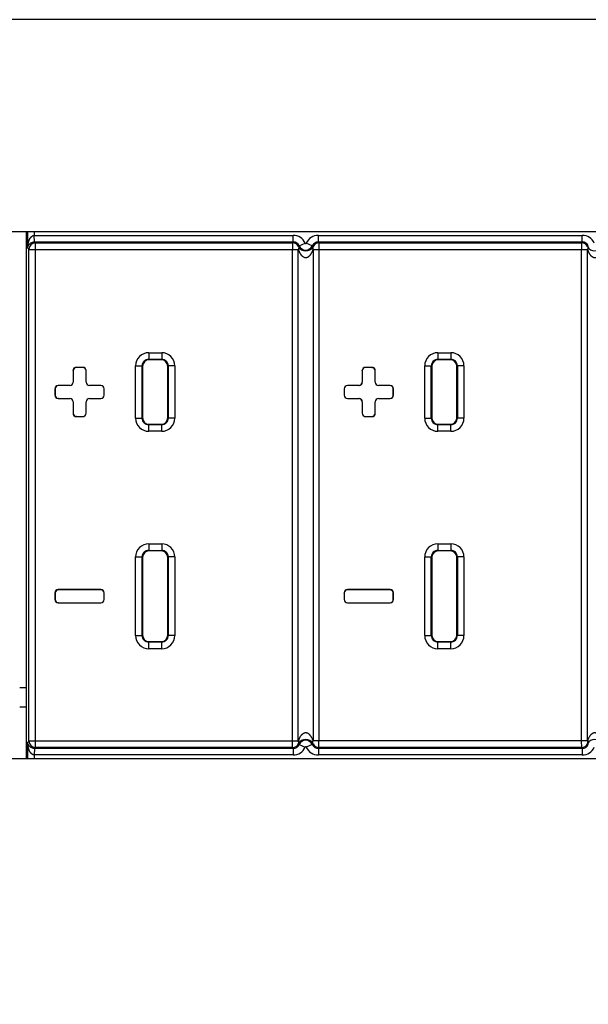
# Model space of a CAD drawing. Header units: inches. Extents: x 0 to 34, y 0 to 22.
# Tile 20 of 60: x 16.2 to 17.1, y 7.8 to 9.3. Entities that reach past the tile are written whole.
import ezdxf

# ---------------------------------------------------------------- set-up
doc = ezdxf.new("R2010")
doc.units = ezdxf.units.IN
doc.header["$LTSCALE"] = 1.87
doc.header["$MEASUREMENT"] = 0
doc.layers.get('0').update_dxf_attribs({"linetype": 'CONTINUOUS'})
doc.layers.add('DIMENSIONS', color=7, linetype='CONTINUOUS')
doc.styles.get("Standard").update_dxf_attribs({"font": 'txt', "width": 0.8})
doc.dimstyles.new('DIMSTYLE_2', dxfattribs={"dimtxt": 0.125, "dimasz": 0.18, "dimexe": 0.18, "dimexo": 0.0625, "dimgap": 0.09, "dimtad": 0, "dimtih": 1, "dimtoh": 1, "dimdec": 3, "dimzin": 4, "dimdsep": 46, "dimtxsty": 'STANDARD', "dimblk": '_FILLED', "dimblk1": '_FILLED', "dimblk2": '_FILLED', "dimcen": 0.09, "dimadec": 0, "dimazin": 0, "dimtp": 0.01, "dimtm": 0.01, "dimtfac": 1, "dimtdec": 3, "dimtofl": 0, "dimtmove": 0, "dimatfit": 3, "dimldrblk": '_FILLED', "dimfxl": 1, "dimtolj": 1, "dimtzin": 4, "dimarcsym": 0})

# ---------------------------------------------------------------- blocks, each defined once
blk = doc.blocks.new('*D13')
at = {"layer": 'DIMENSIONS', "color": 2, "linetype": 'CONTINUOUS'}
blk.add_line((24.0433, 8.3477), (24.0433, 6.8577), dxfattribs=at)
at = {"layer": 'DIMENSIONS', "color": 2, "linetype": 'CONTINUOUS', "insert": (23.9808, 6.7952), "char_height": 0.125, "width": 1.425, "attachment_point": 3, "rotation": 90, "line_spacing_factor": 0.9}
blk.add_mtext('17.307{\\Ftxt.shx;\\W1.000000;\\H0.125000; }[439.6]', dxfattribs=at)
blk = doc.blocks.new('_FILLED')
at = {"color": 0, "linetype": 'BYBLOCK'}
blk.add_solid([(0, 0), (-1, 0.1736), (-1, -0.1736)], dxfattribs=at)

msp = doc.modelspace()

# ---------------------------------------------------------------- linework, layer by layer
at = {"color": 7, "linetype": 'CONTINUOUS'}
for p, q in [((25.5488, 9.2752), (6.9238, 9.2752)), ((23.2933, 8.9522), (9.1993, 8.9522)), ((16.2515, 8.1502), (16.2515, 8.9522)), ((16.2533, 8.9271), (16.2533, 8.9522)), ((16.2633, 8.9522), (16.2633, 8.9467)), ((16.2633, 8.9467), (16.6573, 8.9467)), ((16.2636, 8.9367), (16.2633, 8.9467)), ((16.2636, 8.9367), (16.6573, 8.9367)), ((16.2636, 8.9367), (16.2651, 8.9353)), ((16.6573, 8.9367), (16.6573, 8.9467)), ((16.6956, 8.9367), (16.6956, 8.9467)), ((16.6956, 8.9467), (17.0973, 8.9467)), ((16.6956, 8.9367), (17.0973, 8.9367)), ((17.0973, 8.9367), (17.0973, 8.9467)), ((16.2533, 8.9271), (16.2551, 8.9253)), ((16.2551, 8.1768), (16.2551, 8.9253)), ((16.2551, 8.9253), (16.6651, 8.9253)), ((16.2651, 8.1668), (16.2651, 8.9353)), ((16.2651, 8.9353), (16.6564, 8.9353)), ((16.6562, 8.1768), (16.6562, 8.9253)), ((16.6651, 8.1764), (16.6651, 8.9257)), ((16.6664, 8.9308), (16.6756, 8.9348)), ((16.6864, 8.9308), (16.6773, 8.9348)), ((16.6875, 8.9254), (16.6875, 8.1767)), ((16.6875, 8.9253), (17.1051, 8.9253)), ((16.6965, 8.9353), (17.0964, 8.9353)), ((16.6965, 8.9353), (16.6965, 8.9253)), ((16.6965, 8.9253), (16.6965, 8.1768)), ((17.0962, 8.1768), (17.0962, 8.9253)), ((17.1051, 8.1764), (17.1051, 8.9257)), ((16.4375, 8.768), (16.4375, 8.758)), ((16.4375, 8.768), (16.4572, 8.768)), ((16.4375, 8.758), (16.4572, 8.758)), ((16.4375, 8.758), (16.4382, 8.7573)), ((16.4565, 8.7573), (16.4382, 8.7573)), ((16.4572, 8.758), (16.4565, 8.7573)), ((16.4572, 8.768), (16.4572, 8.758)), ((16.8775, 8.768), (16.8775, 8.758)), ((16.8775, 8.768), (16.8972, 8.768)), ((16.8775, 8.758), (16.8972, 8.758)), ((16.8775, 8.758), (16.8782, 8.7573)), ((16.8965, 8.7573), (16.8782, 8.7573)), ((16.8972, 8.758), (16.8965, 8.7573)), ((16.8972, 8.768), (16.8972, 8.758)), ((16.3373, 8.7457), (16.3273, 8.7457)), ((16.3275, 8.7455), (16.3273, 8.7457)), ((16.3372, 8.7455), (16.3275, 8.7455)), ((16.3372, 8.7455), (16.3373, 8.7457)), ((16.4175, 8.6683), (16.4175, 8.748)), ((16.4175, 8.748), (16.4275, 8.748)), ((16.4275, 8.6683), (16.4275, 8.748)), ((16.4275, 8.748), (16.4282, 8.7473)), ((16.4282, 8.7473), (16.4282, 8.669)), ((16.4672, 8.748), (16.4665, 8.7473)), ((16.4665, 8.669), (16.4665, 8.7473)), ((16.4672, 8.748), (16.4672, 8.6683)), ((16.4772, 8.748), (16.4672, 8.748)), ((16.4772, 8.748), (16.4772, 8.6683)), ((16.7773, 8.7457), (16.7673, 8.7457)), ((16.7675, 8.7455), (16.7673, 8.7457)), ((16.7772, 8.7455), (16.7675, 8.7455)), ((16.7772, 8.7455), (16.7773, 8.7457)), ((16.8575, 8.6683), (16.8575, 8.748)), ((16.8575, 8.748), (16.8675, 8.748)), ((16.8675, 8.6683), (16.8675, 8.748)), ((16.8675, 8.748), (16.8682, 8.7473)), ((16.8682, 8.7473), (16.8682, 8.669)), ((16.9072, 8.748), (16.9065, 8.7473)), ((16.9065, 8.669), (16.9065, 8.7473)), ((16.9072, 8.748), (16.9072, 8.6683)), ((16.9172, 8.748), (16.9072, 8.748)), ((16.9172, 8.748), (16.9172, 8.6683)), ((16.3223, 8.7407), (16.3223, 8.7232)), ((16.3225, 8.7405), (16.3223, 8.7407)), ((16.3225, 8.7405), (16.3225, 8.723)), ((16.3422, 8.7405), (16.3423, 8.7407)), ((16.3422, 8.723), (16.3422, 8.7405)), ((16.3423, 8.7232), (16.3423, 8.7407)), ((16.7623, 8.7407), (16.7623, 8.7232)), ((16.7625, 8.7405), (16.7623, 8.7407)), ((16.7625, 8.7405), (16.7625, 8.723)), ((16.7822, 8.7405), (16.7823, 8.7407)), ((16.7822, 8.723), (16.7822, 8.7405)), ((16.7823, 8.7232), (16.7823, 8.7407)), ((16.2948, 8.7132), (16.2948, 8.7032)), ((16.295, 8.713), (16.2948, 8.7132)), ((16.295, 8.713), (16.295, 8.7033)), ((16.3173, 8.7182), (16.2998, 8.7182)), ((16.3, 8.718), (16.2998, 8.7182)), ((16.3175, 8.718), (16.3, 8.718)), ((16.3173, 8.7182), (16.3175, 8.718)), ((16.3223, 8.7232), (16.3225, 8.723)), ((16.3423, 8.7232), (16.3422, 8.723)), ((16.3473, 8.7182), (16.3472, 8.718)), ((16.3647, 8.718), (16.3472, 8.718)), ((16.3648, 8.7182), (16.3473, 8.7182)), ((16.3647, 8.718), (16.3648, 8.7182)), ((16.3697, 8.713), (16.3698, 8.7132)), ((16.3697, 8.7033), (16.3697, 8.713)), ((16.3698, 8.7032), (16.3698, 8.7132)), ((16.7348, 8.7132), (16.7348, 8.7032)), ((16.735, 8.713), (16.7348, 8.7132)), ((16.735, 8.713), (16.735, 8.7033)), ((16.7573, 8.7182), (16.7398, 8.7182)), ((16.74, 8.718), (16.7398, 8.7182)), ((16.7575, 8.718), (16.74, 8.718)), ((16.7573, 8.7182), (16.7575, 8.718)), ((16.7623, 8.7232), (16.7625, 8.723)), ((16.7823, 8.7232), (16.7822, 8.723)), ((16.7873, 8.7182), (16.7872, 8.718)), ((16.8047, 8.718), (16.7872, 8.718)), ((16.8048, 8.7182), (16.7873, 8.7182)), ((16.8047, 8.718), (16.8048, 8.7182)), ((16.8097, 8.713), (16.8098, 8.7132)), ((16.8097, 8.7033), (16.8097, 8.713)), ((16.8098, 8.7032), (16.8098, 8.7132)), ((16.295, 8.7033), (16.2948, 8.7032)), ((16.3, 8.6983), (16.2998, 8.6982)), ((16.2998, 8.6982), (16.3173, 8.6982)), ((16.3, 8.6983), (16.3175, 8.6983)), ((16.3173, 8.6982), (16.3175, 8.6983)), ((16.3472, 8.6983), (16.3647, 8.6983)), ((16.3473, 8.6982), (16.3472, 8.6983)), ((16.3473, 8.6982), (16.3648, 8.6982)), ((16.3647, 8.6983), (16.3648, 8.6982)), ((16.3697, 8.7033), (16.3698, 8.7032)), ((16.735, 8.7033), (16.7348, 8.7032)), ((16.74, 8.6983), (16.7398, 8.6982)), ((16.7398, 8.6982), (16.7573, 8.6982)), ((16.74, 8.6983), (16.7575, 8.6983)), ((16.7573, 8.6982), (16.7575, 8.6983)), ((16.7872, 8.6983), (16.8047, 8.6983)), ((16.7873, 8.6982), (16.7872, 8.6983)), ((16.7873, 8.6982), (16.8048, 8.6982)), ((16.8047, 8.6983), (16.8048, 8.6982)), ((16.8097, 8.7033), (16.8098, 8.7032)), ((16.3223, 8.6932), (16.3225, 8.6933)), ((16.3223, 8.6932), (16.3223, 8.6757)), ((16.3225, 8.6933), (16.3225, 8.6758)), ((16.3422, 8.6758), (16.3422, 8.6933)), ((16.3423, 8.6932), (16.3422, 8.6933)), ((16.3423, 8.6757), (16.3423, 8.6932)), ((16.7623, 8.6932), (16.7625, 8.6933)), ((16.7623, 8.6932), (16.7623, 8.6757)), ((16.7625, 8.6933), (16.7625, 8.6758)), ((16.7822, 8.6758), (16.7822, 8.6933)), ((16.7823, 8.6932), (16.7822, 8.6933)), ((16.7823, 8.6757), (16.7823, 8.6932)), ((16.3225, 8.6758), (16.3223, 8.6757)), ((16.3275, 8.6708), (16.3273, 8.6707)), ((16.3273, 8.6707), (16.3373, 8.6707)), ((16.3275, 8.6708), (16.3372, 8.6708)), ((16.3372, 8.6708), (16.3373, 8.6707)), ((16.3422, 8.6758), (16.3423, 8.6757)), ((16.4175, 8.6683), (16.4275, 8.6683)), ((16.4275, 8.6683), (16.4282, 8.669)), ((16.4672, 8.6683), (16.4665, 8.669)), ((16.4772, 8.6683), (16.4672, 8.6683)), ((16.7625, 8.6758), (16.7623, 8.6757)), ((16.7675, 8.6708), (16.7673, 8.6707)), ((16.7673, 8.6707), (16.7773, 8.6707)), ((16.7675, 8.6708), (16.7772, 8.6708)), ((16.7772, 8.6708), (16.7773, 8.6707)), ((16.7822, 8.6758), (16.7823, 8.6757)), ((16.8575, 8.6683), (16.8675, 8.6683)), ((16.8675, 8.6683), (16.8682, 8.669)), ((16.9072, 8.6683), (16.9065, 8.669)), ((16.9172, 8.6683), (16.9072, 8.6683)), ((16.4375, 8.6583), (16.4382, 8.659)), ((16.4375, 8.6483), (16.4375, 8.6583)), ((16.4572, 8.6583), (16.4375, 8.6583)), ((16.4382, 8.659), (16.4565, 8.659)), ((16.4572, 8.6583), (16.4565, 8.659)), ((16.4572, 8.6483), (16.4572, 8.6583)), ((16.8775, 8.6583), (16.8782, 8.659)), ((16.8775, 8.6483), (16.8775, 8.6583)), ((16.8972, 8.6583), (16.8775, 8.6583)), ((16.8782, 8.659), (16.8965, 8.659)), ((16.8972, 8.6583), (16.8965, 8.659)), ((16.8972, 8.6483), (16.8972, 8.6583)), ((16.4572, 8.6483), (16.4375, 8.6483)), ((16.8972, 8.6483), (16.8775, 8.6483)), ((16.4375, 8.477), (16.4572, 8.477)), ((16.4375, 8.477), (16.4375, 8.467)), ((16.4572, 8.477), (16.4572, 8.467)), ((16.8775, 8.477), (16.8972, 8.477)), ((16.8775, 8.477), (16.8775, 8.467)), ((16.8972, 8.477), (16.8972, 8.467)), ((16.4175, 8.457), (16.4275, 8.457)), ((16.4175, 8.3373), (16.4175, 8.457)), ((16.4275, 8.3373), (16.4275, 8.457)), ((16.4275, 8.457), (16.4282, 8.4563)), ((16.4375, 8.467), (16.4572, 8.467)), ((16.4375, 8.467), (16.4382, 8.4663)), ((16.4565, 8.4663), (16.4382, 8.4663)), ((16.4572, 8.467), (16.4565, 8.4663)), ((16.4672, 8.457), (16.4665, 8.4563)), ((16.4772, 8.457), (16.4672, 8.457)), ((16.4672, 8.457), (16.4672, 8.3373)), ((16.4772, 8.457), (16.4772, 8.3373)), ((16.8575, 8.457), (16.8675, 8.457)), ((16.8575, 8.3373), (16.8575, 8.457)), ((16.8675, 8.3373), (16.8675, 8.457)), ((16.8675, 8.457), (16.8682, 8.4563)), ((16.8775, 8.467), (16.8972, 8.467)), ((16.8775, 8.467), (16.8782, 8.4663)), ((16.8965, 8.4663), (16.8782, 8.4663)), ((16.8972, 8.467), (16.8965, 8.4663)), ((16.9072, 8.457), (16.9065, 8.4563)), ((16.9172, 8.457), (16.9072, 8.457)), ((16.9072, 8.457), (16.9072, 8.3373)), ((16.9172, 8.457), (16.9172, 8.3373)), ((16.4282, 8.4563), (16.4282, 8.338)), ((16.4665, 8.338), (16.4665, 8.4563)), ((16.8682, 8.4563), (16.8682, 8.338)), ((16.9065, 8.338), (16.9065, 8.4563)), ((16.2948, 8.4022), (16.2948, 8.3922)), ((16.295, 8.402), (16.2948, 8.4022)), ((16.295, 8.402), (16.295, 8.3923)), ((16.3648, 8.4072), (16.2998, 8.4072)), ((16.3, 8.407), (16.2998, 8.4072)), ((16.3647, 8.407), (16.3, 8.407)), ((16.3647, 8.407), (16.3648, 8.4072)), ((16.3697, 8.402), (16.3698, 8.4022)), ((16.3697, 8.3923), (16.3697, 8.402)), ((16.3698, 8.3922), (16.3698, 8.4022)), ((16.7348, 8.4022), (16.7348, 8.3922)), ((16.735, 8.402), (16.7348, 8.4022)), ((16.735, 8.402), (16.735, 8.3923)), ((16.8048, 8.4072), (16.7398, 8.4072)), ((16.74, 8.407), (16.7398, 8.4072)), ((16.8047, 8.407), (16.74, 8.407)), ((16.8047, 8.407), (16.8048, 8.4072)), ((16.8097, 8.402), (16.8098, 8.4022)), ((16.8097, 8.3923), (16.8097, 8.402)), ((16.8098, 8.3922), (16.8098, 8.4022)), ((16.295, 8.3923), (16.2948, 8.3922)), ((16.3, 8.3873), (16.2998, 8.3872)), ((16.2998, 8.3872), (16.3648, 8.3872)), ((16.3, 8.3873), (16.3647, 8.3873)), ((16.3647, 8.3873), (16.3648, 8.3872)), ((16.3697, 8.3923), (16.3698, 8.3922)), ((16.735, 8.3923), (16.7348, 8.3922)), ((16.74, 8.3873), (16.7398, 8.3872)), ((16.7398, 8.3872), (16.8048, 8.3872)), ((16.74, 8.3873), (16.8047, 8.3873)), ((16.8047, 8.3873), (16.8048, 8.3872)), ((16.8097, 8.3923), (16.8098, 8.3922)), ((16.4175, 8.3373), (16.4275, 8.3373)), ((16.4275, 8.3373), (16.4282, 8.338)), ((16.4672, 8.3373), (16.4665, 8.338)), ((16.4772, 8.3373), (16.4672, 8.3373)), ((16.8575, 8.3373), (16.8675, 8.3373)), ((16.8675, 8.3373), (16.8682, 8.338)), ((16.9072, 8.3373), (16.9065, 8.338)), ((16.9172, 8.3373), (16.9072, 8.3373)), ((16.4375, 8.3273), (16.4382, 8.328)), ((16.4572, 8.3273), (16.4375, 8.3273)), ((16.4375, 8.3173), (16.4375, 8.3273)), ((16.4382, 8.328), (16.4565, 8.328)), ((16.4572, 8.3273), (16.4565, 8.328)), ((16.4572, 8.3173), (16.4572, 8.3273)), ((16.8775, 8.3273), (16.8782, 8.328)), ((16.8972, 8.3273), (16.8775, 8.3273)), ((16.8775, 8.3173), (16.8775, 8.3273)), ((16.8782, 8.328), (16.8965, 8.328)), ((16.8972, 8.3273), (16.8965, 8.328)), ((16.8972, 8.3173), (16.8972, 8.3273)), ((16.4572, 8.3173), (16.4375, 8.3173)), ((16.8972, 8.3173), (16.8775, 8.3173)), ((16.2515, 8.2577), (16.2412, 8.2577)), ((16.2412, 8.2288), (16.2515, 8.2288)), ((16.2551, 8.1768), (16.2533, 8.175)), ((16.2533, 8.1502), (16.2533, 8.175)), ((16.2551, 8.1768), (16.6651, 8.1768)), ((16.6564, 8.1668), (16.6562, 8.1768)), ((17.1051, 8.1768), (16.6875, 8.1768)), ((16.6965, 8.1668), (16.6965, 8.1768)), ((17.0964, 8.1668), (17.0962, 8.1768)), ((16.2636, 8.1654), (16.2633, 8.1554)), ((16.2651, 8.1668), (16.2636, 8.1654)), ((16.6573, 8.1654), (16.2636, 8.1654)), ((16.6564, 8.1668), (16.2651, 8.1668)), ((16.6573, 8.1654), (16.6573, 8.1554)), ((16.6664, 8.1714), (16.6756, 8.1673)), ((16.6864, 8.1714), (16.6773, 8.1673)), ((16.6965, 8.1668), (16.6956, 8.1654)), ((17.0973, 8.1654), (16.6956, 8.1654)), ((16.6956, 8.1654), (16.6956, 8.1554)), ((17.0964, 8.1668), (16.6965, 8.1668)), ((17.0973, 8.1654), (17.0973, 8.1554)), ((9.1993, 8.1502), (23.2933, 8.1502)), ((16.2633, 8.1554), (16.2633, 8.1502)), ((16.6573, 8.1554), (16.2633, 8.1554)), ((17.0973, 8.1554), (16.6956, 8.1554))]:
    msp.add_line(p, q, dxfattribs=at)
for centre, radius, start, end in [((16.7254, 8.8923), 0.0813, 146.8867, 148.0588), ((16.6573, 8.9267), 0.02, 23.7406, 90.001), ((16.6573, 8.9267), 0.00999, 23.727, 90.0146), ((16.6956, 8.9267), 0.02, 89.999, 156.2593), ((16.6956, 8.9267), 0.00999, 89.9854, 156.273), ((16.6288, 8.8931), 0.0798, 31.9294, 33.1242), ((17.1654, 8.8923), 0.0813, 146.8867, 148.0588), ((17.0973, 8.9267), 0.02, 23.7406, 90.001), ((17.0973, 8.9267), 0.00999, 23.727, 90.0146), ((16.2651, 8.9253), 0.01, 90.0209, 179.9791), ((16.6564, 8.9253), 0.01, 26.1142, 89.9882), ((16.6892, 8.9059), 0.0337, 132.6062, 135.1135), ((16.6764, 8.9355), 0.0125, 207.7089, 332.2709), ((16.6764, 8.9352), 0.0109, 203.7417, 336.2583), ((16.6764, 8.9352), 0.000928, 203.7417, 336.2583), ((16.6642, 8.9065), 0.0329, 44.8448, 47.4244), ((16.6965, 8.9253), 0.01, 90.0118, 153.898), ((17.0964, 8.9253), 0.01, 26.1142, 89.9882), ((17.1292, 8.9059), 0.0337, 132.6062, 135.1135), ((17.1164, 8.9355), 0.0125, 207.7089, 332.2709), ((16.4375, 8.748), 0.02, 89.9952, 180.0032), ((16.4375, 8.748), 0.00999, 89.9579, 180.0271), ((16.4572, 8.748), 0.02, 359.9952, 90.0032), ((16.4572, 8.748), 0.00999, 359.9579, 90.0271), ((16.8775, 8.748), 0.02, 89.9952, 180.0032), ((16.8775, 8.748), 0.00999, 89.9579, 180.0271), ((16.8972, 8.748), 0.02, 359.9952, 90.0032), ((16.8972, 8.748), 0.00999, 359.9579, 90.0271), ((16.4375, 8.6683), 0.02, 179.9952, 270.0032), ((16.4375, 8.6683), 0.00999, 179.9579, 270.0271), ((16.4572, 8.6683), 0.02, 269.9952, 0.0032), ((16.4572, 8.6683), 0.00999, 269.9579, 0.0271), ((16.8775, 8.6683), 0.02, 179.9952, 270.0032), ((16.8775, 8.6683), 0.00999, 179.9579, 270.0271), ((16.8972, 8.6683), 0.02, 269.9952, 0.0032), ((16.8972, 8.6683), 0.00999, 269.9579, 0.0271), ((16.4375, 8.457), 0.02, 89.9952, 180.0032), ((16.4572, 8.457), 0.02, 359.9952, 90.0032), ((16.8775, 8.457), 0.02, 89.9952, 180.0032), ((16.8972, 8.457), 0.02, 359.9952, 90.0032), ((16.4375, 8.457), 0.00999, 89.9579, 180.0271), ((16.4572, 8.457), 0.00999, 359.9579, 90.0271), ((16.8775, 8.457), 0.00999, 89.9579, 180.0271), ((16.8972, 8.457), 0.00999, 359.9579, 90.0271), ((16.4375, 8.3373), 0.02, 179.9952, 270.0032), ((16.4375, 8.3373), 0.00999, 179.9579, 270.0271), ((16.4572, 8.3373), 0.02, 269.9952, 0.0032), ((16.4572, 8.3373), 0.00999, 269.9579, 0.0271), ((16.8775, 8.3373), 0.02, 179.9952, 270.0032), ((16.8775, 8.3373), 0.00999, 179.9579, 270.0271), ((16.8972, 8.3373), 0.02, 269.9952, 0.0032), ((16.8972, 8.3373), 0.00999, 269.9579, 0.0271), ((16.2651, 8.1768), 0.01, 180.0209, 269.9791), ((16.6564, 8.1768), 0.01, 270.0118, 333.8865), ((16.6764, 8.1666), 0.0125, 27.7291, 152.2911), ((16.6887, 8.1956), 0.0329, 224.8557, 227.4246), ((16.6764, 8.167), 0.0109, 23.7417, 156.2583), ((16.6636, 8.1962), 0.0337, 312.6066, 315.1241), ((16.6965, 8.1768), 0.01, 206.1026, 269.991), ((17.0964, 8.1768), 0.01, 270.0118, 333.8865), ((17.1164, 8.1666), 0.0125, 27.7291, 152.2911), ((17.1287, 8.1956), 0.0329, 224.8557, 227.4246), ((16.7241, 8.209), 0.0799, 211.9305, 213.124), ((16.6573, 8.1754), 0.00999, 269.9854, 336.273), ((16.6573, 8.1754), 0.02, 269.999, 336.2593), ((16.6764, 8.167), 0.000928, 23.7417, 156.2583), ((16.6956, 8.1754), 0.02, 203.7406, 270.001), ((16.6956, 8.1754), 0.00999, 203.727, 270.0146), ((17.1641, 8.209), 0.0799, 211.9305, 213.124), ((17.0973, 8.1754), 0.00999, 269.9854, 336.273), ((17.0973, 8.1754), 0.02, 269.999, 336.2593)]:
    msp.add_arc(centre, radius, start, end, dxfattribs=at)
for centre, major_axis, start_param, end_param in [((16.4382, 8.7473), (-0.00707, 0.00707), -0.785246, 0.785246), ((16.4565, 8.7473), (0.00707, 0.00707), -0.785246, 0.785246), ((16.8782, 8.7473), (-0.00707, 0.00707), -0.785246, 0.785246), ((16.8965, 8.7473), (0.00707, 0.00707), -0.785246, 0.785246), ((16.3273, 8.7407), (0.00354, -0.00354), 2.356347, 3.926839), ((16.3275, 8.7405), (-0.00354, 0.00354), -0.785246, 0.785246), ((16.3372, 8.7405), (0.00354, 0.00354), -0.785246, 0.785246), ((16.3373, 8.7407), (0.00354, 0.00354), -0.785246, 0.785246), ((16.7673, 8.7407), (0.00354, -0.00354), 2.356347, 3.926839), ((16.7675, 8.7405), (-0.00354, 0.00354), -0.785246, 0.785246), ((16.7772, 8.7405), (0.00354, 0.00354), -0.785246, 0.785246), ((16.7773, 8.7407), (0.00354, 0.00354), -0.785246, 0.785246), ((16.2998, 8.7132), (0.00354, -0.00354), 2.356347, 3.926839), ((16.3, 8.713), (-0.00354, 0.00354), -0.785246, 0.785246), ((16.3173, 8.7232), (0.00354, -0.00354), -0.785246, 0.785246), ((16.3175, 8.723), (0.00354, -0.00354), -0.785246, 0.785246), ((16.3472, 8.723), (0.00354, 0.00354), -3.926839, -2.356347), ((16.3473, 8.7232), (-0.00354, -0.00354), -0.785246, 0.785246), ((16.3647, 8.713), (0.00354, 0.00354), -0.785246, 0.785246), ((16.3648, 8.7132), (0.00354, 0.00354), -0.785246, 0.785246), ((16.7398, 8.7132), (0.00354, -0.00354), 2.356347, 3.926839), ((16.74, 8.713), (-0.00354, 0.00354), -0.785246, 0.785246), ((16.7573, 8.7232), (0.00354, -0.00354), -0.785246, 0.785246), ((16.7575, 8.723), (0.00354, -0.00354), -0.785246, 0.785246), ((16.7872, 8.723), (0.00354, 0.00354), -3.926839, -2.356347), ((16.7873, 8.7232), (-0.00354, -0.00354), -0.785246, 0.785246), ((16.8047, 8.713), (0.00354, 0.00354), -0.785246, 0.785246), ((16.8048, 8.7132), (0.00354, 0.00354), -0.785246, 0.785246), ((16.2998, 8.7032), (0.00354, 0.00354), -3.926839, -2.356347), ((16.3, 8.7033), (-0.00354, -0.00354), -0.785246, 0.785246), ((16.3173, 8.6932), (0.00354, 0.00354), -0.785246, 0.785246), ((16.3175, 8.6933), (0.00354, 0.00354), -0.785246, 0.785246), ((16.3472, 8.6933), (0.00354, -0.00354), 2.356347, 3.926839), ((16.3473, 8.6932), (-0.00354, 0.00354), -0.785246, 0.785246), ((16.3647, 8.7033), (0.00354, -0.00354), -0.785246, 0.785246), ((16.3648, 8.7032), (0.00354, -0.00354), -0.785246, 0.785246), ((16.7398, 8.7032), (0.00354, 0.00354), -3.926839, -2.356347), ((16.74, 8.7033), (-0.00354, -0.00354), -0.785246, 0.785246), ((16.7573, 8.6932), (0.00354, 0.00354), -0.785246, 0.785246), ((16.7575, 8.6933), (0.00354, 0.00354), -0.785246, 0.785246), ((16.7872, 8.6933), (0.00354, -0.00354), 2.356347, 3.926839), ((16.7873, 8.6932), (-0.00354, 0.00354), -0.785246, 0.785246), ((16.8047, 8.7033), (0.00354, -0.00354), -0.785246, 0.785246), ((16.8048, 8.7032), (0.00354, -0.00354), -0.785246, 0.785246), ((16.3273, 8.6757), (0.00354, 0.00354), -3.926839, -2.356347), ((16.3275, 8.6758), (-0.00354, -0.00354), -0.785246, 0.785246), ((16.3372, 8.6758), (0.00354, -0.00354), -0.785246, 0.785246), ((16.3373, 8.6757), (0.00354, -0.00354), -0.785246, 0.785246), ((16.4382, 8.669), (-0.00707, -0.00707), -0.785246, 0.785246), ((16.4565, 8.669), (0.00707, -0.00707), -0.785246, 0.785246), ((16.7673, 8.6757), (0.00354, 0.00354), -3.926839, -2.356347), ((16.7675, 8.6758), (-0.00354, -0.00354), -0.785246, 0.785246), ((16.7772, 8.6758), (0.00354, -0.00354), -0.785246, 0.785246), ((16.7773, 8.6757), (0.00354, -0.00354), -0.785246, 0.785246), ((16.8782, 8.669), (-0.00707, -0.00707), -0.785246, 0.785246), ((16.8965, 8.669), (0.00707, -0.00707), -0.785246, 0.785246), ((16.4382, 8.4563), (-0.00707, 0.00707), -0.785246, 0.785246), ((16.4565, 8.4563), (0.00707, 0.00707), -0.785246, 0.785246), ((16.8782, 8.4563), (-0.00707, 0.00707), -0.785246, 0.785246), ((16.8965, 8.4563), (0.00707, 0.00707), -0.785246, 0.785246), ((16.2998, 8.4022), (0.00354, -0.00354), 2.356347, 3.926839), ((16.3, 8.402), (-0.00354, 0.00354), -0.785246, 0.785246), ((16.3647, 8.402), (0.00354, 0.00354), -0.785246, 0.785246), ((16.3648, 8.4022), (0.00354, 0.00354), -0.785246, 0.785246), ((16.7398, 8.4022), (0.00354, -0.00354), 2.356347, 3.926839), ((16.74, 8.402), (-0.00354, 0.00354), -0.785246, 0.785246), ((16.8047, 8.402), (0.00354, 0.00354), -0.785246, 0.785246), ((16.8048, 8.4022), (0.00354, 0.00354), -0.785246, 0.785246), ((16.2998, 8.3922), (0.00354, 0.00354), -3.926839, -2.356347), ((16.3, 8.3923), (-0.00354, -0.00354), -0.785246, 0.785246), ((16.3647, 8.3923), (0.00354, -0.00354), -0.785246, 0.785246), ((16.3648, 8.3922), (0.00354, -0.00354), -0.785246, 0.785246), ((16.7398, 8.3922), (0.00354, 0.00354), -3.926839, -2.356347), ((16.74, 8.3923), (-0.00354, -0.00354), -0.785246, 0.785246), ((16.8047, 8.3923), (0.00354, -0.00354), -0.785246, 0.785246), ((16.8048, 8.3922), (0.00354, -0.00354), -0.785246, 0.785246), ((16.4382, 8.338), (-0.00707, -0.00707), -0.785246, 0.785246), ((16.4565, 8.338), (0.00707, -0.00707), -0.785246, 0.785246), ((16.8782, 8.338), (-0.00707, -0.00707), -0.785246, 0.785246), ((16.8965, 8.338), (0.00707, -0.00707), -0.785246, 0.785246)]:
    msp.add_ellipse(centre, major_axis=major_axis, ratio=0.999695, start_param=start_param, end_param=end_param, dxfattribs=at)
for points, knots in [([(16.2533, 8.9271), (16.2533, 8.928), (16.2534, 8.9295), (16.2536, 8.9314), (16.2538, 8.9328), (16.2541, 8.9343), (16.2544, 8.9357), (16.2548, 8.9371), (16.2552, 8.9382), (16.2555, 8.9391), (16.2558, 8.9398), (16.2561, 8.9405), (16.2564, 8.941), (16.2566, 8.9415), (16.2568, 8.9418), (16.257, 8.9421), (16.2572, 8.9424), (16.2574, 8.9427), (16.2576, 8.943), (16.2578, 8.9433), (16.2581, 8.9436), (16.2583, 8.9439), (16.2586, 8.9442), (16.2588, 8.9445), (16.2591, 8.9448), (16.2594, 8.945), (16.2597, 8.9453), (16.26, 8.9455), (16.2603, 8.9457), (16.2606, 8.9459), (16.2609, 8.9461), (16.2612, 8.9462), (16.2614, 8.9463), (16.2615, 8.9464), (16.2617, 8.9464), (16.2619, 8.9465), (16.2622, 8.9466), (16.2625, 8.9466), (16.2629, 8.9467), (16.2632, 8.9467), (16.2633, 8.9467)], [0, 0, 0, 0, 0.121295, 0.182027, 0.242838, 0.303747, 0.364785, 0.425985, 0.487391, 0.518192, 0.549069, 0.58003, 0.61109, 0.626664, 0.642266, 0.6579, 0.673571, 0.689281, 0.705032, 0.720825, 0.736669, 0.752566, 0.768519, 0.784533, 0.800614, 0.816768, 0.832999, 0.849312, 0.865714, 0.882207, 0.898794, 0.907124, 0.915477, 0.923853, 0.93225, 0.940669, 0.949106, 0.966029, 0.983001, 1, 1, 1, 1]), ([(16.2533, 8.9271), (16.2533, 8.9273), (16.2534, 8.9278), (16.2535, 8.9287), (16.2538, 8.93), (16.2543, 8.9311), (16.2549, 8.932), (16.2554, 8.9327), (16.256, 8.9334), (16.2566, 8.9341), (16.2574, 8.9347), (16.2583, 8.9353), (16.2594, 8.9358), (16.2606, 8.9363), (16.2621, 8.9366), (16.2631, 8.9367), (16.2636, 8.9367)], [0, 0, 0, 0, 0.045832, 0.092007, 0.186224, 0.284742, 0.336439, 0.390273, 0.446779, 0.506622, 0.570695, 0.640178, 0.716627, 0.801875, 0.89712, 1, 1, 1, 1]), ([(16.6564, 8.9353), (16.6564, 8.9353), (16.6564, 8.9353), (16.6564, 8.9353), (16.6564, 8.9353), (16.6564, 8.9353), (16.6564, 8.9353), (16.6563, 8.9353), (16.6563, 8.9352), (16.6563, 8.9352), (16.6563, 8.9352), (16.6563, 8.9351), (16.6563, 8.935), (16.6562, 8.9349), (16.6562, 8.9347), (16.6562, 8.9345), (16.6562, 8.9343), (16.6561, 8.9341), (16.6561, 8.9338), (16.6561, 8.9336), (16.6562, 8.9333), (16.6562, 8.9329), (16.6562, 8.9323), (16.6562, 8.9316), (16.6562, 8.9308), (16.6562, 8.93), (16.6562, 8.9291), (16.6562, 8.9282), (16.6562, 8.9269), (16.6562, 8.926), (16.6562, 8.9253)], [0, 0, 0, 0, 0.000287, 0.000736, 0.001347, 0.002122, 0.004152, 0.006812, 0.010086, 0.01396, 0.018421, 0.023456, 0.035205, 0.049133, 0.065188, 0.083343, 0.103593, 0.125925, 0.150303, 0.176674, 0.204975, 0.235138, 0.300774, 0.373004, 0.451143, 0.534471, 0.62226, 0.713734, 0.807891, 1, 1, 1, 1]), ([(16.6651, 8.9257), (16.6651, 8.9256), (16.6652, 8.9255), (16.6652, 8.9253), (16.6653, 8.9252), (16.6653, 8.9251), (16.6654, 8.925), (16.6654, 8.9248), (16.6654, 8.9246), (16.6655, 8.9244), (16.6656, 8.9242), (16.6657, 8.9239), (16.6658, 8.9237), (16.6659, 8.9234), (16.666, 8.9231), (16.6661, 8.9227), (16.6663, 8.9222), (16.6665, 8.9217), (16.6668, 8.9212), (16.667, 8.9207), (16.6672, 8.9202), (16.6675, 8.9197), (16.6678, 8.9192), (16.6681, 8.9188), (16.6684, 8.9183), (16.6687, 8.9178), (16.669, 8.9174), (16.6693, 8.917), (16.6697, 8.9165), (16.6701, 8.9161), (16.6705, 8.9157), (16.6709, 8.9153), (16.6713, 8.915), (16.6719, 8.9145), (16.6726, 8.9141), (16.6733, 8.9137), (16.6738, 8.9135), (16.6741, 8.9134), (16.6744, 8.9133), (16.6747, 8.9132), (16.675, 8.9132), (16.6753, 8.9131), (16.6756, 8.9131), (16.6759, 8.9131), (16.6762, 8.913), (16.6765, 8.913), (16.6769, 8.9131), (16.6773, 8.9131), (16.6777, 8.9132), (16.678, 8.9132), (16.6783, 8.9133), (16.6786, 8.9134), (16.6789, 8.9135), (16.6792, 8.9136), (16.6797, 8.9138), (16.6802, 8.9141), (16.6807, 8.9144), (16.6812, 8.9148), (16.6816, 8.9151), (16.682, 8.9155), (16.6825, 8.9159), (16.6828, 8.9163), (16.6832, 8.9167), (16.6836, 8.9171), (16.6839, 8.9176), (16.6842, 8.918), (16.6845, 8.9185), (16.6848, 8.9189), (16.6851, 8.9194), (16.6854, 8.9199), (16.6857, 8.9205), (16.6861, 8.9213), (16.6865, 8.9223), (16.687, 8.9237), (16.6873, 8.9247), (16.6875, 8.9254)], [0, 0, 0, 0, 0.007389, 0.011053, 0.014728, 0.018438, 0.022183, 0.025944, 0.029702, 0.037198, 0.044697, 0.052204, 0.059713, 0.067226, 0.074743, 0.089792, 0.104861, 0.119953, 0.135071, 0.150218, 0.165397, 0.180611, 0.195864, 0.21116, 0.226503, 0.241898, 0.257352, 0.272869, 0.288454, 0.304117, 0.319866, 0.335707, 0.351648, 0.3677, 0.400147, 0.416566, 0.43311, 0.441429, 0.449776, 0.458148, 0.466544, 0.474959, 0.48339, 0.491832, 0.500282, 0.508733, 0.517181, 0.534046, 0.542457, 0.550847, 0.559214, 0.567554, 0.575865, 0.584145, 0.600607, 0.616939, 0.633143, 0.649224, 0.665188, 0.681042, 0.696798, 0.712464, 0.728045, 0.743549, 0.758986, 0.77436, 0.789676, 0.804938, 0.820152, 0.835323, 0.850452, 0.880597, 0.910612, 0.940512, 1, 1, 1, 1]), ([(16.6654, 8.9297), (16.6654, 8.9296), (16.6656, 8.9292), (16.6657, 8.9287), (16.6658, 8.9282), (16.6658, 8.9276), (16.6657, 8.9271), (16.6656, 8.9263), (16.6654, 8.9257), (16.6652, 8.9253)], [0, 0, 0, 0, 0.115629, 0.232402, 0.351248, 0.472998, 0.59838, 0.72786, 1, 1, 1, 1]), ([(16.6875, 8.9297), (16.6875, 8.9296), (16.6874, 8.9295), (16.6873, 8.9292), (16.6872, 8.929), (16.6872, 8.9287), (16.6871, 8.9285), (16.6871, 8.9281), (16.687, 8.9276), (16.6871, 8.9272), (16.6871, 8.9268), (16.6871, 8.9266), (16.6872, 8.9265), (16.6872, 8.9263), (16.6873, 8.9261), (16.6873, 8.9259), (16.6874, 8.9258), (16.6874, 8.9256), (16.6875, 8.9254), (16.6875, 8.9253)], [0, 0, 0, 0, 0.060108, 0.118899, 0.177283, 0.23611, 0.295273, 0.354914, 0.476076, 0.600449, 0.664064, 0.696259, 0.728733, 0.79451, 0.827767, 0.861295, 0.895222, 0.92966, 1, 1, 1, 1]), ([(17.0964, 8.9353), (17.0964, 8.9353), (17.0964, 8.9353), (17.0964, 8.9353), (17.0964, 8.9353), (17.0964, 8.9353), (17.0964, 8.9353), (17.0963, 8.9353), (17.0963, 8.9352), (17.0963, 8.9352), (17.0963, 8.9352), (17.0963, 8.9351), (17.0963, 8.935), (17.0962, 8.9349), (17.0962, 8.9347), (17.0962, 8.9345), (17.0962, 8.9343), (17.0961, 8.9341), (17.0961, 8.9338), (17.0961, 8.9336), (17.0962, 8.9333), (17.0962, 8.9329), (17.0962, 8.9323), (17.0962, 8.9316), (17.0962, 8.9308), (17.0962, 8.93), (17.0962, 8.9291), (17.0962, 8.9282), (17.0962, 8.9269), (17.0962, 8.926), (17.0962, 8.9253)], [0, 0, 0, 0, 0.000287, 0.000736, 0.001347, 0.002122, 0.004152, 0.006812, 0.010086, 0.01396, 0.018421, 0.023456, 0.035205, 0.049133, 0.065188, 0.083343, 0.103593, 0.125925, 0.150303, 0.176674, 0.204975, 0.235138, 0.300774, 0.373004, 0.451143, 0.534471, 0.62226, 0.713734, 0.807891, 1, 1, 1, 1]), ([(17.1051, 8.9257), (17.1051, 8.9256), (17.1052, 8.9255), (17.1052, 8.9253), (17.1053, 8.9252), (17.1053, 8.9251), (17.1054, 8.925), (17.1054, 8.9248), (17.1054, 8.9246), (17.1055, 8.9244), (17.1056, 8.9242), (17.1057, 8.9239), (17.1058, 8.9237), (17.1059, 8.9234), (17.106, 8.9231), (17.1061, 8.9227), (17.1063, 8.9222), (17.1065, 8.9217), (17.1068, 8.9212), (17.107, 8.9207), (17.1072, 8.9202), (17.1075, 8.9197), (17.1078, 8.9192), (17.1081, 8.9188), (17.1084, 8.9183), (17.1087, 8.9178), (17.109, 8.9174), (17.1093, 8.917), (17.1097, 8.9165), (17.1101, 8.9161), (17.1105, 8.9157), (17.1109, 8.9153), (17.1113, 8.915), (17.1119, 8.9145), (17.1126, 8.9141), (17.1133, 8.9137), (17.1138, 8.9135), (17.1141, 8.9134), (17.1144, 8.9133), (17.1147, 8.9132), (17.115, 8.9132), (17.1153, 8.9131), (17.1156, 8.9131), (17.1159, 8.9131), (17.1162, 8.913), (17.1165, 8.913), (17.1169, 8.9131), (17.1173, 8.9131), (17.1177, 8.9132), (17.118, 8.9132), (17.1183, 8.9133), (17.1186, 8.9134), (17.1189, 8.9135), (17.1192, 8.9136), (17.1197, 8.9138), (17.1202, 8.9141), (17.1207, 8.9144), (17.1212, 8.9148), (17.1216, 8.9151), (17.122, 8.9155), (17.1225, 8.9159), (17.1228, 8.9163), (17.1232, 8.9167), (17.1236, 8.9171), (17.1239, 8.9176), (17.1242, 8.918), (17.1245, 8.9185), (17.1248, 8.9189), (17.1251, 8.9194), (17.1254, 8.9199), (17.1257, 8.9205), (17.1261, 8.9213), (17.1265, 8.9223), (17.127, 8.9237), (17.1273, 8.9247), (17.1275, 8.9254)], [0, 0, 0, 0, 0.007389, 0.011053, 0.014728, 0.018438, 0.022183, 0.025944, 0.029702, 0.037198, 0.044697, 0.052204, 0.059713, 0.067226, 0.074743, 0.089792, 0.104861, 0.119953, 0.135071, 0.150218, 0.165397, 0.180611, 0.195864, 0.21116, 0.226503, 0.241898, 0.257352, 0.272869, 0.288454, 0.304117, 0.319866, 0.335707, 0.351648, 0.3677, 0.400147, 0.416566, 0.43311, 0.441429, 0.449776, 0.458148, 0.466544, 0.474959, 0.48339, 0.491832, 0.500282, 0.508733, 0.517181, 0.534046, 0.542457, 0.550847, 0.559214, 0.567554, 0.575865, 0.584145, 0.600607, 0.616939, 0.633143, 0.649224, 0.665188, 0.681042, 0.696798, 0.712464, 0.728045, 0.743549, 0.758986, 0.77436, 0.789676, 0.804938, 0.820152, 0.835323, 0.850452, 0.880597, 0.910612, 0.940512, 1, 1, 1, 1]), ([(17.1054, 8.9297), (17.1054, 8.9296), (17.1056, 8.9292), (17.1057, 8.9287), (17.1058, 8.9282), (17.1058, 8.9276), (17.1057, 8.9271), (17.1056, 8.9263), (17.1054, 8.9257), (17.1052, 8.9253)], [0, 0, 0, 0, 0.115629, 0.232402, 0.351248, 0.472998, 0.59838, 0.72786, 1, 1, 1, 1]), ([(16.6875, 8.1767), (16.6873, 8.1774), (16.6869, 8.1788), (16.6862, 8.1805), (16.6856, 8.1818), (16.6851, 8.1827), (16.6845, 8.1836), (16.684, 8.1844), (16.6836, 8.185), (16.6832, 8.1854), (16.6828, 8.1858), (16.6823, 8.1864), (16.6818, 8.1869), (16.6812, 8.1874), (16.6807, 8.1877), (16.6802, 8.188), (16.6797, 8.1883), (16.6791, 8.1885), (16.6784, 8.1888), (16.6774, 8.189), (16.6762, 8.1891), (16.675, 8.189), (16.674, 8.1887), (16.6733, 8.1884), (16.6726, 8.188), (16.6718, 8.1875), (16.6709, 8.1868), (16.6702, 8.1861), (16.6697, 8.1856), (16.6693, 8.1852), (16.669, 8.1847), (16.6683, 8.1838), (16.6677, 8.1827), (16.667, 8.1814), (16.6665, 8.1805), (16.6661, 8.1795), (16.6658, 8.1786), (16.6656, 8.1779), (16.6654, 8.1774), (16.6653, 8.1769), (16.6652, 8.1766), (16.6651, 8.1764)], [0, 0, 0, 0, 0.05949, 0.119395, 0.149542, 0.17984, 0.210316, 0.241002, 0.25644, 0.271946, 0.287528, 0.303194, 0.334799, 0.350764, 0.366846, 0.383051, 0.399384, 0.415848, 0.432438, 0.465914, 0.499644, 0.533343, 0.566743, 0.583286, 0.599705, 0.63215, 0.664131, 0.695711, 0.711374, 0.726959, 0.742475, 0.757928, 0.819184, 0.849575, 0.879838, 0.909998, 0.940076, 0.955091, 0.970091, 0.985076, 1, 1, 1, 1]), ([(17.1275, 8.1767), (17.1273, 8.1774), (17.1269, 8.1788), (17.1262, 8.1805), (17.1256, 8.1818), (17.1251, 8.1827), (17.1245, 8.1836), (17.124, 8.1844), (17.1236, 8.185), (17.1232, 8.1854), (17.1228, 8.1858), (17.1223, 8.1864), (17.1218, 8.1869), (17.1212, 8.1874), (17.1207, 8.1877), (17.1202, 8.188), (17.1197, 8.1883), (17.1191, 8.1885), (17.1184, 8.1888), (17.1174, 8.189), (17.1162, 8.1891), (17.115, 8.189), (17.114, 8.1887), (17.1133, 8.1884), (17.1126, 8.188), (17.1118, 8.1875), (17.1109, 8.1868), (17.1102, 8.1861), (17.1097, 8.1856), (17.1093, 8.1852), (17.109, 8.1847), (17.1083, 8.1838), (17.1077, 8.1827), (17.107, 8.1814), (17.1065, 8.1805), (17.1061, 8.1795), (17.1058, 8.1786), (17.1056, 8.1779), (17.1054, 8.1774), (17.1053, 8.1769), (17.1052, 8.1766), (17.1051, 8.1764)], [0, 0, 0, 0, 0.05949, 0.119395, 0.149542, 0.17984, 0.210316, 0.241002, 0.25644, 0.271946, 0.287528, 0.303194, 0.334799, 0.350764, 0.366846, 0.383051, 0.399384, 0.415848, 0.432438, 0.465914, 0.499644, 0.533343, 0.566743, 0.583286, 0.599705, 0.63215, 0.664131, 0.695711, 0.711374, 0.726959, 0.742475, 0.757928, 0.819184, 0.849575, 0.879838, 0.909998, 0.940076, 0.955091, 0.970091, 0.985076, 1, 1, 1, 1]), ([(16.2636, 8.1654), (16.2634, 8.1654), (16.2628, 8.1654), (16.2618, 8.1655), (16.2606, 8.1658), (16.2594, 8.1663), (16.2583, 8.1668), (16.2574, 8.1674), (16.2566, 8.1681), (16.256, 8.1687), (16.2554, 8.1694), (16.2549, 8.1701), (16.2545, 8.1708), (16.2541, 8.1715), (16.2538, 8.1722), (16.2536, 8.1729), (16.2535, 8.1736), (16.2534, 8.1743), (16.2533, 8.1748), (16.2533, 8.175)], [0, 0, 0, 0, 0.052026, 0.102933, 0.198157, 0.283386, 0.359817, 0.429286, 0.493344, 0.553175, 0.609669, 0.663491, 0.715176, 0.765142, 0.813748, 0.86128, 0.908013, 0.954179, 1, 1, 1, 1]), ([(16.2633, 8.1554), (16.2632, 8.1554), (16.2629, 8.1554), (16.2625, 8.1555), (16.2621, 8.1556), (16.2617, 8.1557), (16.2614, 8.1558), (16.2612, 8.1559), (16.2609, 8.156), (16.2606, 8.1562), (16.2603, 8.1564), (16.26, 8.1566), (16.2597, 8.1568), (16.2594, 8.1571), (16.2591, 8.1573), (16.2588, 8.1576), (16.2586, 8.1579), (16.2583, 8.1582), (16.2581, 8.1585), (16.2578, 8.1588), (16.2576, 8.1591), (16.2574, 8.1594), (16.2571, 8.1598), (16.2568, 8.1603), (16.2564, 8.161), (16.2561, 8.1616), (16.2558, 8.1623), (16.2555, 8.163), (16.2552, 8.1639), (16.2548, 8.165), (16.2544, 8.1664), (16.2541, 8.1679), (16.2538, 8.1693), (16.2536, 8.1707), (16.2534, 8.1726), (16.2533, 8.1741), (16.2533, 8.175)], [0, 0, 0, 0, 0.016999, 0.033971, 0.050894, 0.067748, 0.084519, 0.092872, 0.101202, 0.117789, 0.134282, 0.150684, 0.166998, 0.183229, 0.199382, 0.215464, 0.231479, 0.247431, 0.263328, 0.279172, 0.294966, 0.310716, 0.326427, 0.357731, 0.388904, 0.419965, 0.450926, 0.481804, 0.512605, 0.574012, 0.635212, 0.696251, 0.75716, 0.817971, 0.878704, 1, 1, 1, 1]), ([(16.6654, 8.1724), (16.6654, 8.1725), (16.6656, 8.1729), (16.6657, 8.1734), (16.6658, 8.1739), (16.6658, 8.1745), (16.6657, 8.175), (16.6656, 8.1758), (16.6654, 8.1764), (16.6652, 8.1768)], [0, 0, 0, 0, 0.115607, 0.232384, 0.351231, 0.472983, 0.598366, 0.727849, 1, 1, 1, 1]), ([(16.6875, 8.1724), (16.6875, 8.1725), (16.6874, 8.1726), (16.6873, 8.1729), (16.6872, 8.1731), (16.6872, 8.1734), (16.6871, 8.1737), (16.6871, 8.174), (16.687, 8.1745), (16.6871, 8.1749), (16.6871, 8.1753), (16.6871, 8.1755), (16.6872, 8.1757), (16.6872, 8.1758), (16.6873, 8.176), (16.6873, 8.1762), (16.6874, 8.1763), (16.6874, 8.1765), (16.6875, 8.1767), (16.6875, 8.1768)], [0, 0, 0, 0, 0.06011, 0.118901, 0.177285, 0.236112, 0.295275, 0.354916, 0.476078, 0.60045, 0.664065, 0.69626, 0.728733, 0.794511, 0.827767, 0.861296, 0.895222, 0.92966, 1, 1, 1, 1]), ([(17.1054, 8.1724), (17.1054, 8.1725), (17.1056, 8.1729), (17.1057, 8.1734), (17.1058, 8.1739), (17.1058, 8.1745), (17.1057, 8.175), (17.1056, 8.1758), (17.1054, 8.1764), (17.1052, 8.1768)], [0, 0, 0, 0, 0.115607, 0.232384, 0.351231, 0.472983, 0.598366, 0.727849, 1, 1, 1, 1])]:
    msp.add_open_spline(points, degree=3, knots=knots, dxfattribs=at)

# ---------------------------------------------------------------- dimensions: what is measured, and where the dimension line sits
at = {"layer": 'DIMENSIONS', "color": 2, "linetype": 'CONTINUOUS'}
dim = msp.add_ordinate_dim(feature_location=(24.0433, 8.3477), offset=(0, -1.49), dtype=1, origin=(6.7363, 8.4102), dimstyle='DIMSTYLE_2', dxfattribs=at)
dim.commit()
dim.dimension.update_dxf_attribs({"geometry": '*D13', "text_midpoint": (24.2002, 5.7698)})

doc.saveas('drawing.dxf')
